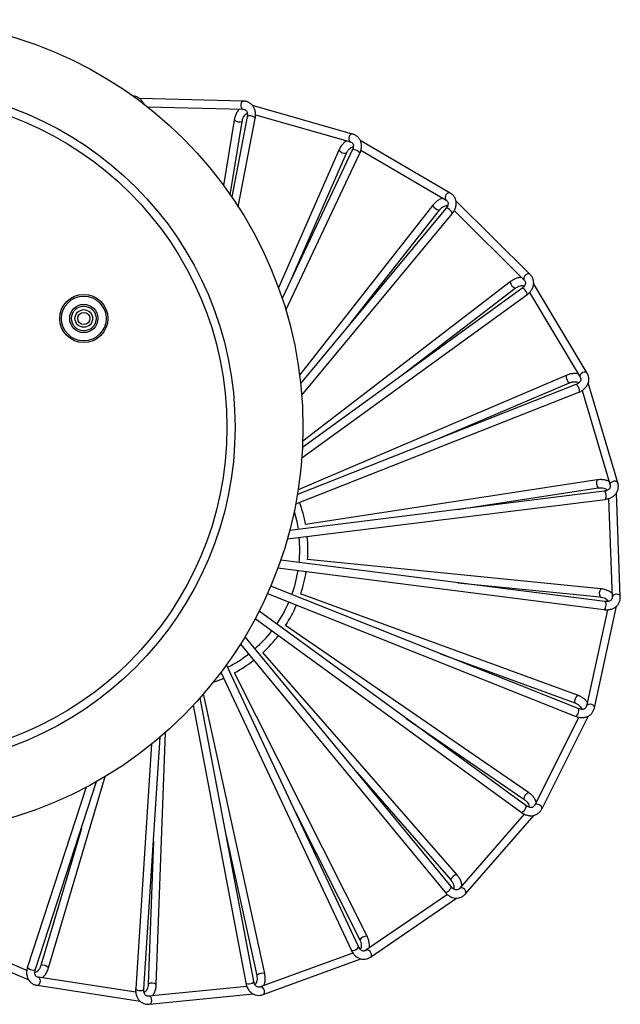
# Model space of a CAD drawing. Header units: millimetres. Extents: x 81 to 118, y 86 to 195.
# Tile 13 of 13: x 93 to 104, y 176 to 194. Entities that reach past the tile are written whole.
import ezdxf

# ---------------------------------------------------------------- set-up
doc = ezdxf.new("R2010")
doc.units = ezdxf.units.MM

msp = doc.modelspace()

# ---------------------------------------------------------------- linework, layer by layer
at = {"color": 7, "linetype": 'Continuous', "lineweight": 25}
for p, q in [((96.89934, 192.52973), (94.9817, 192.58125)), ((95.12803, 192.42726), (96.89531, 192.37979)), ((96.89422, 192.37983), (96.89531, 192.37979)), ((98.90908, 191.92491), (97.0645, 192.45171)), ((96.72837, 192.18212), (96.53168, 190.97987)), ((96.65538, 190.80698), (96.8764, 192.1579)), ((96.96702, 192.24006), (96.68344, 190.76628)), ((96.80186, 190.58788), (97.11432, 192.21172)), ((97.11944, 192.28002), (98.86789, 191.78068)), ((98.86684, 191.781), (98.86789, 191.78068)), ((100.70527, 190.83929), (99.04964, 191.80826)), ((98.65703, 191.63074), (97.54323, 189.09241)), ((98.90259, 191.62751), (97.61171, 188.89559)), ((97.73726, 189.16128), (98.79439, 191.57046)), ((99.06016, 191.62831), (100.6295, 190.70983)), ((97.67822, 188.68524), (99.03822, 191.56343)), ((100.62856, 190.7104), (100.6295, 190.70983)), ((102.17504, 189.34108), (100.81241, 190.69135)), ((100.38798, 190.61704), (97.93348, 187.48575)), ((100.62502, 190.55285), (97.95165, 187.33179)), ((98.88297, 188.45391), (100.50603, 190.5245)), ((100.77784, 190.51443), (102.06946, 189.23453)), ((97.97135, 187.12065), (100.74045, 190.45705)), ((102.06869, 189.23532), (102.06946, 189.23453)), ((102.02608, 189.08359), (97.98544, 186.15775)), ((101.81245, 189.20472), (97.99021, 186.27092)), ((99.81678, 187.48383), (101.90378, 189.08573)), ((103.22605, 187.52443), (102.24202, 189.17115)), ((97.97329, 185.96376), (102.11406, 188.9621)), ((102.16454, 189.00839), (103.09729, 187.44748)), ((102.84094, 187.48252), (97.90549, 185.37652)), ((103.09674, 187.44843), (103.09729, 187.44748)), ((103.01774, 187.31207), (97.89186, 185.29206)), ((100.47999, 186.312), (102.89981, 187.34455)), ((103.79225, 185.50347), (103.24867, 187.34317)), ((97.86073, 185.11857), (103.07273, 187.17252)), ((103.13314, 187.20479), (103.6484, 185.46096)), ((103.40882, 185.55865), (98.04118, 184.73648)), ((100.83095, 185.01204), (103.43153, 185.41038)), ((103.64811, 185.46202), (103.6484, 185.46096)), ((103.53768, 185.34959), (97.74952, 184.62777)), ((103.83808, 183.40519), (103.76908, 185.32228)), ((97.70668, 184.47127), (103.55624, 185.20074)), ((103.62278, 185.21698), (103.68817, 183.3998)), ((103.55323, 183.31946), (97.58444, 184.08319)), ((103.48041, 183.554), (98.07694, 184.09254)), ((97.53288, 183.93856), (103.53419, 183.17067)), ((103.06342, 181.34924), (97.39972, 183.60214)), ((100.8476, 183.66565), (103.46554, 183.40474)), ((97.33976, 183.46456), (103.00798, 181.20986)), ((103.05122, 181.59452), (97.95144, 183.45993)), ((103.36064, 181.36144), (103.77058, 183.23546)), ((103.68815, 183.40089), (103.68817, 183.3998)), ((102.09903, 179.56273), (97.18684, 183.14366)), ((103.60268, 183.16985), (103.21411, 181.3935)), ((97.11697, 183.00897), (102.01067, 179.44152)), ((102.14821, 179.80334), (97.67255, 182.87841)), ((96.84404, 182.53771), (100.60492, 177.97675)), ((100.72065, 178.07218), (96.92702, 182.67284)), ((100.82812, 178.293), (97.25781, 182.38451)), ((100.52889, 182.35742), (102.99969, 181.45365)), ((99.01489, 176.97125), (96.5861, 182.15419)), ((96.4849, 182.01664), (98.87906, 176.9076)), ((99.1739, 177.1584), (96.73328, 182.00927)), ((97.28949, 176.47084), (96.16567, 181.6215)), ((97.08893, 176.32911), (96.10187, 181.54875)), ((95.97546, 181.40997), (96.94154, 176.30124)), ((103.21436, 181.39456), (103.21411, 181.3935)), ((99.89485, 181.16955), (102.06327, 179.67971)), ((103.07411, 181.19204), (102.25599, 179.56812)), ((102.38995, 179.50063), (103.25305, 181.21383)), ((95.29328, 176.27351), (95.46265, 180.911)), ((95.06378, 176.18612), (95.36305, 180.82447)), ((95.20423, 180.69269), (94.91409, 176.19577)), ((98.98532, 180.17668), (100.7151, 178.19438)), ((93.0667, 176.55124), (94.1954, 180.00625)), ((93.31072, 176.57882), (94.35258, 180.09796)), ((94.00318, 179.90089), (92.92411, 176.59783)), ((97.85744, 179.44119), (99.0399, 177.09099)), ((102.2565, 179.56909), (102.25599, 179.56812)), ((102.07029, 179.40781), (100.87402, 178.03837)), ((100.98698, 177.93969), (102.24903, 179.38442)), ((93.91374, 179.14408), (93.1669, 176.6214)), ((95.23941, 178.90815), (95.14339, 176.27899)), ((96.58209, 179.0093), (97.14293, 176.43887)), ((100.87475, 178.03918), (100.87402, 178.03837)), ((100.65428, 177.92927), (99.15503, 176.90036)), ((99.23991, 176.77668), (100.82159, 177.86217)), ((91.17945, 177.10732), (92.94346, 176.35349)), ((92.91047, 176.5307), (91.23839, 177.24525)), ((99.15594, 176.90097), (99.15503, 176.90036)), ((98.91507, 176.84934), (97.20703, 176.2256)), ((97.25849, 176.0847), (99.06043, 176.74273)), ((94.91757, 176.12737), (93.12032, 176.40364)), ((93.12141, 176.40345), (93.12032, 176.40364)), ((93.09753, 176.25538), (94.9936, 175.96392)), ((96.96192, 176.23585), (95.15243, 176.05648)), ((97.20807, 176.22596), (97.20703, 176.2256)), ((95.15353, 176.05657), (95.15243, 176.05648)), ((95.16723, 175.90721), (97.07621, 176.09645))]:
    msp.add_line(p, q, dxfattribs=at)
at = {"color": 1, "linetype": 'Continuous', "lineweight": 25, "flags": 128}
for points in [[(96.8562, 192.49666), (96.84821, 192.46967), (96.84771, 192.44041), (96.85475, 192.41334), (96.86828, 192.39257), (96.88623, 192.38127), (96.89422, 192.37983)], [(97.00464, 192.25964), (96.9827, 192.25494), (96.96958, 192.24583), (96.96702, 192.24006)], [(97.11432, 192.21172), (97.11406, 192.21811), (97.10518, 192.23145), (97.08649, 192.24394), (97.06081, 192.25368), (97.03207, 192.25919), (97.00464, 192.25964)], [(98.85906, 191.9036), (98.84462, 191.87945), (98.83685, 191.85124), (98.83695, 191.82326), (98.84489, 191.79978), (98.85946, 191.78437), (98.86684, 191.781)], [(98.9439, 191.63711), (98.92148, 191.63802), (98.9065, 191.63246), (98.90259, 191.62751)], [(99.03822, 191.56343), (99.03956, 191.56968), (99.03428, 191.58481), (99.01927, 191.60156), (98.99683, 191.61738), (98.97036, 191.62986), (98.9439, 191.63711)], [(100.65152, 190.83109), (100.63153, 190.81129), (100.61699, 190.78589), (100.61012, 190.75877), (100.61197, 190.73406), (100.62226, 190.71551), (100.62856, 190.7104)], [(100.66742, 190.55187), (100.64593, 190.55833), (100.63004, 190.55666), (100.62502, 190.55285)], [(100.74045, 190.45705), (100.7433, 190.46277), (100.74195, 190.47874), (100.73158, 190.49869), (100.71378, 190.5196), (100.69125, 190.53827), (100.66742, 190.55187)], [(102.12095, 189.3465), (102.09665, 189.3323), (102.07625, 189.31132), (102.06286, 189.28676), (102.05851, 189.26236), (102.06386, 189.24183), (102.06869, 189.23532)], [(102.06691, 189.07211), (102.0477, 189.08371), (102.03189, 189.08604), (102.02608, 189.08359)], [(102.11406, 188.9621), (102.11824, 188.96694), (102.1209, 188.98273), (102.11582, 189.00464), (102.10378, 189.02932), (102.0866, 189.05301), (102.06691, 189.07211)], [(103.175, 187.54313), (103.14794, 187.53541), (103.12296, 187.52016), (103.10388, 187.4997), (103.0936, 187.47715), (103.09367, 187.45594), (103.09674, 187.44843)], [(103.05442, 187.29079), (103.0387, 187.30681), (103.02397, 187.313), (103.01774, 187.31207)], [(103.07273, 187.17252), (103.07799, 187.17616), (103.08449, 187.1908), (103.08502, 187.21328), (103.07949, 187.24018), (103.06875, 187.2674), (103.05442, 187.29079)], [(103.74746, 185.53428), (103.71933, 185.53353), (103.69135, 185.52497), (103.66778, 185.5099), (103.65221, 185.49062), (103.64701, 185.47006), (103.64811, 185.46202)], [(103.56792, 185.31986), (103.55667, 185.33928), (103.54395, 185.34894), (103.53768, 185.34959)], [(103.55624, 185.20074), (103.56224, 185.20296), (103.57218, 185.21553), (103.57828, 185.23717), (103.57961, 185.2646), (103.57597, 185.29363), (103.56792, 185.31986)], [(103.80236, 183.44618), (103.77492, 183.45245), (103.74569, 183.45112), (103.71911, 183.44238), (103.69924, 183.42758), (103.68909, 183.40895), (103.68815, 183.40089)], [(103.53419, 183.17067), (103.54055, 183.17133), (103.55331, 183.18103), (103.5646, 183.20047), (103.57271, 183.22671), (103.57641, 183.25574), (103.57513, 183.28314)], [(103.57513, 183.28314), (103.56906, 183.30475), (103.55914, 183.31727), (103.55323, 183.31946)], [(103.33624, 181.41002), (103.31122, 181.42292), (103.28258, 181.4289), (103.25466, 181.42705), (103.23173, 181.41765), (103.21727, 181.40214), (103.21436, 181.39456)], [(103.00798, 181.20986), (103.01431, 181.20892), (103.02907, 181.21514), (103.04485, 181.23117), (103.05923, 181.25456), (103.07003, 181.28176), (103.0756, 181.30862)], [(103.0756, 181.30862), (103.0751, 181.33105), (103.0686, 181.34565), (103.06342, 181.34924)], [(102.01067, 179.44152), (102.01656, 179.43903), (102.03241, 179.44138), (102.05167, 179.45298), (102.07142, 179.47207), (102.08864, 179.49572), (102.10072, 179.52035)], [(102.10072, 179.52035), (102.10582, 179.54221), (102.10316, 179.55796), (102.09903, 179.56273)], [(102.37839, 179.55376), (102.35737, 179.57247), (102.33111, 179.58539), (102.30362, 179.59054), (102.27906, 179.58714), (102.2612, 179.5757), (102.2565, 179.56909)], [(100.60492, 177.97675), (100.61001, 177.97288), (100.62594, 177.97121), (100.64749, 177.97766), (100.67136, 177.99123), (100.69393, 178.00986), (100.71175, 178.03072)], [(100.71175, 178.03072), (100.72212, 178.05062), (100.72346, 178.06654), (100.72065, 178.07218)], [(100.989, 177.99401), (100.97329, 178.01737), (100.95107, 178.03641), (100.92572, 178.04824), (100.9011, 178.05105), (100.88095, 178.04442), (100.87475, 178.03918)], [(98.87906, 176.9076), (98.88303, 176.90258), (98.89805, 176.89701), (98.92052, 176.89789), (98.94701, 176.9051), (98.97351, 176.91754), (98.99596, 176.9333)], [(98.99596, 176.9333), (99.01095, 176.95), (99.01621, 176.96509), (99.01489, 176.97125)], [(99.25537, 176.8288), (99.24597, 176.85533), (99.22918, 176.8793), (99.20756, 176.89706), (99.18441, 176.90591), (99.16325, 176.90449), (99.15594, 176.90097)], [(92.92411, 176.59783), (92.92357, 176.59145), (92.9307, 176.57711), (92.94769, 176.56237), (92.97194, 176.54949), (92.99976, 176.54042), (93.02692, 176.53654)], [(93.02692, 176.53654), (93.04928, 176.53845), (93.06344, 176.54585), (93.0667, 176.55124)], [(93.14449, 176.28279), (93.15579, 176.30856), (93.15996, 176.33752), (93.15636, 176.36527), (93.14554, 176.38756), (93.12915, 176.40103), (93.12141, 176.40345)], [(94.91409, 176.19577), (94.91515, 176.18947), (94.92563, 176.17734), (94.94574, 176.1673), (94.97243, 176.16085), (95.00164, 176.15898), (95.02891, 176.16198)], [(95.02891, 176.16198), (95.05009, 176.16939), (95.06197, 176.18008), (95.06378, 176.18612)], [(96.94154, 176.30124), (96.94413, 176.29539), (96.9573, 176.28626), (96.97928, 176.28153), (97.00674, 176.28192), (97.03549, 176.28737), (97.06115, 176.29706)], [(97.06115, 176.29706), (97.07983, 176.30951), (97.08867, 176.32281), (97.08893, 176.32911)], [(97.28643, 176.13134), (97.28392, 176.15937), (97.27362, 176.18676), (97.2571, 176.20933), (97.23687, 176.22366), (97.21602, 176.22756), (97.20807, 176.22596)], [(95.20589, 175.94544), (95.21043, 175.97321), (95.20726, 176.0023), (95.19688, 176.02828), (95.18085, 176.04719), (95.16163, 176.05615), (95.15353, 176.05657)]]:
    msp.add_lwpolyline(points, dxfattribs=at)
at = {"color": 7, "linetype": 'Continuous', "lineweight": 25, "flags": 128}
for points in [[(97.83168, 184.97455), (97.87965, 184.78991), (97.90631, 184.64733)], [(96.3453, 181.83707), (96.50968, 181.89977), (96.53466, 181.91044)]]:
    msp.add_lwpolyline(points, dxfattribs=at)
at = {"color": 7, "linetype": 'Continuous', "lineweight": 25}
for centre, radius in [((90.49467, 186.52964), 7.5), ((90.49467, 186.52964), 6.25), ((90.49467, 186.52964), 6.1), ((93.95877, 188.52964), 0.4432), ((93.95877, 188.52964), 0.41106), ((93.95877, 188.52964), 0.26018), ((93.95877, 188.52964), 0.22804), ((93.95877, 188.52964), 0.1625), ((93.95877, 188.52964), 0.1125)]:
    msp.add_circle(centre, radius, dxfattribs=at)
at = {"color": 7, "linetype": 'Continuous'}
msp.add_circle((90.49467, 186.52964), 6.25, dxfattribs=at)
at = {"color": 1, "linetype": 'Continuous', "lineweight": 25}
for centre, radius, start, end in [((96.90204, 192.48153), 0.04828, 93.168082, 161.738642), ((96.82177, 192.28795), 0.14115, 228.569785, 292.760372), ((98.89971, 191.87755), 0.04828, 78.769064, 147.339561), ((98.77382, 191.71001), 0.14115, 214.168404, 278.360865), ((100.68441, 190.79574), 0.04828, 64.370779, 132.936328), ((100.52081, 190.66478), 0.14115, 199.768826, 263.96103), ((102.14401, 189.3041), 0.04827, 49.964764, 118.541263), ((101.95298, 189.21793), 0.14115, 185.369186, 249.560467), ((102.98034, 187.46036), 0.14115, 170.969379, 235.160836), ((103.1868, 187.49632), 0.04828, 35.565599, 104.140965), ((103.53833, 185.50252), 0.14115, 156.568186, 220.762464), ((103.74725, 185.48601), 0.04827, 21.163156, 89.742187), ((103.59189, 183.46743), 0.14115, 142.167524, 206.362356), ((103.79014, 183.39948), 0.04827, 6.760081, 75.344201), ((103.13768, 181.48294), 0.14116, 127.770836, 191.960191), ((103.31279, 181.36782), 0.04828, 352.36736, 60.939646), ((102.2042, 179.67377), 0.14115, 113.368953, 177.561703), ((102.34518, 179.51871), 0.04828, 337.968038, 46.538968), ((100.85013, 178.15357), 0.14116, 98.970624, 163.158775), ((100.94813, 177.96833), 0.04827, 323.560581, 32.143542), ((99.16054, 177.01789), 0.14115, 84.569498, 148.761695), ((99.20939, 176.81409), 0.04827, 309.164223, 17.739203), ((93.20479, 176.48553), 0.14116, 41.370413, 105.560227), ((97.2416, 176.33806), 0.14115, 70.168763, 134.361123), ((93.10089, 176.30355), 0.04829, 265.974747, 334.531348), ((95.21388, 176.15681), 0.14116, 55.769992, 119.960113), ((97.23824, 176.12852), 0.04827, 294.761148, 3.343375), ((95.15851, 175.95469), 0.04827, 280.363414, 348.943984)]:
    msp.add_arc(centre, radius, start, end, dxfattribs=at)
at = {"color": 7, "linetype": 'Continuous', "lineweight": 25}
for radius, start, end in [(2.575, 10.377453, 19.839363), (2.575, 355.977453, 5.439363), (2.425, 354.480725, 5.336091), (2.425, 340.080725, 350.936091), (2.575, 341.577453, 351.039363), (2.425, 325.680725, 336.536091), (2.575, 327.177453, 336.639363), (2.425, 311.280725, 322.136091), (2.575, 312.777453, 322.239363), (2.425, 296.880725, 307.736091), (2.575, 298.377453, 307.839363)]:
    msp.add_arc((95.51039, 184.27296), radius, start, end, dxfattribs=at)
for points, knots in [([(95.06791, 192.46435), (95.06756, 192.46567), (95.06119, 192.48962), (95.03777, 192.5265), (94.99749, 192.573), (94.94763, 192.60425), (94.89948, 192.62064), (94.86917, 192.62021), (94.85853, 192.62006)], [0, 0, 0, 0, 0.013672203, 0.248336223, 0.453225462, 0.672949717, 0.885191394, 1, 1, 1, 1]), ([(97.11432, 192.21172), (97.11644, 192.22483), (97.12245, 192.26201), (97.12128, 192.32192), (97.10613, 192.385), (97.07745, 192.43961), (97.03744, 192.48296), (96.98676, 192.51339), (96.93934, 192.5272), (96.90955, 192.52909), (96.89934, 192.52973)], [0, 0, 0, 0, 0.08233965, 0.23355643, 0.38477545, 0.51680948, 0.65840004, 0.79517074, 0.92980272, 1, 1, 1, 1]), ([(96.82446, 192.38169), (96.81949, 192.37717), (96.7986, 192.3582), (96.77074, 192.31298), (96.74252, 192.25051), (96.73295, 192.20423), (96.72837, 192.18212)], [0, 0, 0, 0, 0.095559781, 0.401244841, 0.713835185, 1, 1, 1, 1]), ([(96.8764, 192.1579), (96.87815, 192.16699), (96.88337, 192.19414), (96.8987, 192.23454), (96.92319, 192.27205), (96.94783, 192.29525), (96.96286, 192.3011), (96.96882, 192.30342)], [0, 0, 0, 0, 0.12113259, 0.36191703, 0.60148217, 0.84201739, 1, 1, 1, 1]), ([(96.89531, 192.37979), (96.9003, 192.37941), (96.91613, 192.37824), (96.93604, 192.36985), (96.95355, 192.35365), (96.96668, 192.32576), (96.97327, 192.2882), (96.96916, 192.25653), (96.96702, 192.24006)], [0, 0, 0, 0, 0.08566626, 0.27210732, 0.48115754, 0.65480779, 0.82059222, 1, 1, 1, 1]), ([(98.79974, 191.80014), (98.79379, 191.797), (98.76885, 191.78382), (98.73061, 191.74695), (98.68775, 191.69346), (98.66697, 191.65102), (98.65703, 191.63074)], [0, 0, 0, 0, 0.09555789, 0.40124778, 0.71383399, 1, 1, 1, 1]), ([(98.86789, 191.78068), (98.87262, 191.77908), (98.88767, 191.774), (98.90486, 191.76092), (98.91779, 191.74088), (98.92358, 191.7106), (98.92062, 191.67259), (98.90876, 191.64293), (98.90259, 191.62751)], [0, 0, 0, 0, 0.08566547, 0.27210673, 0.48115728, 0.65480684, 0.82059176, 1, 1, 1, 1]), ([(99.03822, 191.56343), (99.04353, 191.5756), (99.0586, 191.61012), (99.07236, 191.66844), (99.07338, 191.7333), (99.05918, 191.79333), (99.03121, 191.84526), (98.98968, 191.88734), (98.94719, 191.91251), (98.91881, 191.92175), (98.90908, 191.92491)], [0, 0, 0, 0, 0.08234082, 0.23355676, 0.38477827, 0.51680894, 0.65839997, 0.79517141, 0.92980226, 1, 1, 1, 1]), ([(98.79439, 191.57046), (98.79834, 191.57883), (98.81015, 191.60383), (98.83505, 191.63915), (98.8681, 191.66939), (98.89773, 191.68574), (98.91374, 191.68767), (98.92009, 191.68843)], [0, 0, 0, 0, 0.12113081, 0.36191665, 0.60147817, 0.842017, 1, 1, 1, 1]), ([(100.56833, 190.74563), (100.56179, 190.74407), (100.53435, 190.7375), (100.48815, 190.7113), (100.43333, 190.67016), (100.40265, 190.63422), (100.38798, 190.61704)], [0, 0, 0, 0, 0.09555728, 0.40124648, 0.71383278, 1, 1, 1, 1]), ([(100.6295, 190.70983), (100.63369, 190.70711), (100.647, 190.69845), (100.6604, 190.6815), (100.66794, 190.65887), (100.66601, 190.62811), (100.65369, 190.59202), (100.63483, 190.56624), (100.62502, 190.55285)], [0, 0, 0, 0, 0.08566495, 0.27210764, 0.48115716, 0.65480542, 0.8205913, 1, 1, 1, 1]), ([(100.74045, 190.45705), (100.74862, 190.46752), (100.7718, 190.4972), (100.79963, 190.55027), (100.81675, 190.61284), (100.81793, 190.67451), (100.80375, 190.73177), (100.77399, 190.78286), (100.7391, 190.8178), (100.7139, 190.83381), (100.70527, 190.83929)], [0, 0, 0, 0, 0.08234168, 0.23355822, 0.38477768, 0.5168092, 0.65840167, 0.7951723, 0.92980319, 1, 1, 1, 1]), ([(100.50603, 190.5245), (100.51194, 190.53162), (100.5296, 190.5529), (100.5625, 190.58092), (100.60202, 190.60199), (100.63479, 190.61046), (100.65078, 190.60834), (100.65712, 190.6075)], [0, 0, 0, 0, 0.12113275, 0.36191831, 0.60147968, 0.84201768, 1, 1, 1, 1]), ([(102.01911, 189.28442), (102.01239, 189.28453), (101.98418, 189.285), (101.93291, 189.27111), (101.86959, 189.24489), (101.83093, 189.21771), (101.81245, 189.20472)], [0, 0, 0, 0, 0.09555914, 0.40124853, 0.71383643, 1, 1, 1, 1]), ([(102.06946, 189.23453), (102.07284, 189.23085), (102.08358, 189.21915), (102.09234, 189.19941), (102.09402, 189.17562), (102.0845, 189.1463), (102.06359, 189.11441), (102.03891, 189.09413), (102.02608, 189.08359)], [0, 0, 0, 0, 0.08566579, 0.27210706, 0.48115704, 0.65480762, 0.82059083, 1, 1, 1, 1]), ([(102.11406, 188.9621), (102.12458, 188.97021), (102.15441, 188.9932), (102.19457, 189.03767), (102.2267, 189.09403), (102.24318, 189.15346), (102.24369, 189.21245), (102.22757, 189.26933), (102.20247, 189.31186), (102.18204, 189.33362), (102.17504, 189.34108)], [0, 0, 0, 0, 0.08234211, 0.23355898, 0.38477929, 0.51681074, 0.65840238, 0.79517212, 0.92980443, 1, 1, 1, 1]), ([(101.90378, 189.08573), (101.91128, 189.09116), (101.93367, 189.10738), (101.9725, 189.12633), (102.01603, 189.13691), (102.04987, 189.13696), (102.06483, 189.13094), (102.07076, 189.12855)], [0, 0, 0, 0, 0.12112962, 0.36192007, 0.6014792, 0.84201601, 1, 1, 1, 1]), ([(103.06093, 187.50832), (103.05445, 187.5101), (103.02724, 187.51757), (102.97413, 187.51686), (102.90627, 187.50722), (102.86206, 187.49051), (102.84094, 187.48252)], [0, 0, 0, 0, 0.09555844, 0.40124829, 0.71383057, 1, 1, 1, 1]), ([(103.09729, 187.44748), (103.09964, 187.44307), (103.10714, 187.42908), (103.11072, 187.40777), (103.10642, 187.38431), (103.08991, 187.35828), (103.06173, 187.33259), (103.03278, 187.31909), (103.01774, 187.31207)], [0, 0, 0, 0, 0.08566514, 0.27210659, 0.48115639, 0.65480522, 0.8205911, 1, 1, 1, 1]), ([(103.07273, 187.17252), (103.08494, 187.17775), (103.11955, 187.1926), (103.16951, 187.22569), (103.21465, 187.27228), (103.24539, 187.32576), (103.26055, 187.38276), (103.25909, 187.44186), (103.24534, 187.4893), (103.23097, 187.51546), (103.22605, 187.52443)], [0, 0, 0, 0, 0.08234165, 0.23355601, 0.38477748, 0.51681036, 0.65839953, 0.79516963, 0.92980293, 1, 1, 1, 1]), ([(102.89981, 187.34455), (102.90842, 187.34795), (102.93414, 187.35809), (102.97647, 187.36679), (103.02125, 187.36621), (103.05405, 187.35785), (103.06704, 187.34829), (103.07219, 187.3445)], [0, 0, 0, 0, 0.12112742, 0.36191833, 0.60147884, 0.84201574, 1, 1, 1, 1]), ([(103.62832, 185.52893), (103.62248, 185.53227), (103.59798, 185.54627), (103.54637, 185.55879), (103.47824, 185.56633), (103.43127, 185.56113), (103.40882, 185.55865)], [0, 0, 0, 0, 0.09556179, 0.40124871, 0.71382956, 1, 1, 1, 1]), ([(103.43153, 185.41038), (103.44071, 185.41153), (103.46815, 185.41495), (103.51131, 185.41286), (103.55455, 185.40116), (103.58423, 185.3849), (103.59444, 185.37241), (103.59849, 185.36746)], [0, 0, 0, 0, 0.12113342, 0.36191836, 0.60148004, 0.8420187, 1, 1, 1, 1]), ([(103.6484, 185.46096), (103.64959, 185.45611), (103.65336, 185.44069), (103.65153, 185.41916), (103.64154, 185.3975), (103.61907, 185.37639), (103.58539, 185.35853), (103.55399, 185.35265), (103.53768, 185.34959)], [0, 0, 0, 0, 0.0856661, 0.27210726, 0.48115719, 0.65480701, 0.82059004, 1, 1, 1, 1]), ([(103.55624, 185.20074), (103.56936, 185.20278), (103.60658, 185.20855), (103.66319, 185.22818), (103.71851, 185.26208), (103.76158, 185.30623), (103.79044, 185.35768), (103.80372, 185.41528), (103.80221, 185.46465), (103.79479, 185.49356), (103.79225, 185.50347)], [0, 0, 0, 0, 0.0823411, 0.23355597, 0.38477619, 0.51680975, 0.6583999, 0.79516997, 0.92980267, 1, 1, 1, 1]), ([(103.68563, 183.47063), (103.6808, 183.47531), (103.66056, 183.49496), (103.61368, 183.51993), (103.54956, 183.54417), (103.50278, 183.55082), (103.48041, 183.554)], [0, 0, 0, 0, 0.09556272, 0.40124891, 0.71383294, 1, 1, 1, 1]), ([(103.46554, 183.40474), (103.47472, 183.40356), (103.50214, 183.40006), (103.54343, 183.38729), (103.5824, 183.36521), (103.60711, 183.34208), (103.61389, 183.32745), (103.61658, 183.32165)], [0, 0, 0, 0, 0.12112666, 0.36191441, 0.6014793, 0.84201832, 1, 1, 1, 1]), ([(103.53419, 183.17067), (103.54741, 183.16938), (103.5849, 183.16572), (103.64461, 183.17065), (103.70662, 183.18973), (103.75932, 183.22178), (103.80007, 183.26443), (103.82725, 183.31693), (103.83806, 183.36511), (103.83807, 183.39496), (103.83808, 183.40519)], [0, 0, 0, 0, 0.08234067, 0.233557, 0.38477789, 0.51680953, 0.65840109, 0.79517191, 0.92980273, 1, 1, 1, 1]), ([(103.68817, 183.3998), (103.68812, 183.3948), (103.68794, 183.37892), (103.68081, 183.35853), (103.66574, 183.34004), (103.63874, 183.32518), (103.60167, 183.31625), (103.5698, 183.31836), (103.55323, 183.31946)], [0, 0, 0, 0, 0.08566633, 0.27210688, 0.48115808, 0.65480701, 0.82058979, 1, 1, 1, 1]), ([(102.99969, 181.45365), (103.00829, 181.45023), (103.03399, 181.44001), (103.0708, 181.41739), (103.10305, 181.3863), (103.12123, 181.35775), (103.12416, 181.34189), (103.12532, 181.3356)], [0, 0, 0, 0, 0.12113395, 0.36191611, 0.60147918, 0.84201614, 1, 1, 1, 1]), ([(103.22925, 181.46274), (103.22575, 181.46847), (103.21102, 181.49254), (103.17182, 181.52838), (103.11575, 181.5678), (103.07209, 181.58588), (103.05122, 181.59452)], [0, 0, 0, 0, 0.09556122, 0.4012508, 0.71382856, 1, 1, 1, 1]), ([(103.00798, 181.20986), (103.02046, 181.20533), (103.05586, 181.19245), (103.11493, 181.18238), (103.17973, 181.18544), (103.23875, 181.20337), (103.28882, 181.23456), (103.32821, 181.27864), (103.35066, 181.32263), (103.3581, 181.35153), (103.36064, 181.36144)], [0, 0, 0, 0, 0.08234129, 0.23355638, 0.38477687, 0.51680895, 0.65840351, 0.79517418, 0.92980196, 1, 1, 1, 1]), ([(103.21411, 181.3935), (103.21281, 181.38867), (103.20869, 181.37334), (103.19671, 181.35536), (103.17752, 181.34119), (103.14767, 181.33352), (103.10954, 181.33408), (103.0792, 181.34406), (103.06342, 181.34924)], [0, 0, 0, 0, 0.08566428, 0.27210668, 0.48115865, 0.65480602, 0.82059199, 1, 1, 1, 1]), ([(102.28788, 179.63142), (102.28591, 179.63784), (102.27763, 179.66482), (102.24857, 179.70928), (102.20407, 179.76141), (102.16628, 179.78978), (102.14821, 179.80334)], [0, 0, 0, 0, 0.09556548, 0.40124634, 0.71383372, 1, 1, 1, 1]), ([(102.06327, 179.67971), (102.07075, 179.67426), (102.09309, 179.65797), (102.12312, 179.6269), (102.14663, 179.58877), (102.15714, 179.5566), (102.15603, 179.54051), (102.15559, 179.53413)], [0, 0, 0, 0, 0.12113141, 0.36191597, 0.60148314, 0.84201762, 1, 1, 1, 1]), ([(102.01067, 179.44152), (102.02163, 179.43402), (102.05272, 179.41275), (102.10742, 179.3883), (102.17095, 179.37515), (102.23257, 179.37785), (102.28883, 179.3956), (102.33794, 179.4285), (102.37063, 179.46552), (102.38502, 179.49167), (102.38995, 179.50063)], [0, 0, 0, 0, 0.082341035, 0.23355544, 0.384775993, 0.516808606, 0.658400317, 0.795167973, 0.929801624, 1, 1, 1, 1]), ([(102.25599, 179.56812), (102.25353, 179.56377), (102.24572, 179.54994), (102.22965, 179.53551), (102.20754, 179.52656), (102.17672, 179.52655), (102.13993, 179.53658), (102.11302, 179.55379), (102.09903, 179.56273)], [0, 0, 0, 0, 0.08566492, 0.27210762, 0.48115839, 0.65480583, 0.82059061, 1, 1, 1, 1]), ([(100.7151, 178.19438), (100.72099, 178.18724), (100.73858, 178.16591), (100.75994, 178.12834), (100.77323, 178.08557), (100.77541, 178.05179), (100.77034, 178.03648), (100.76832, 178.03041)], [0, 0, 0, 0, 0.12113048, 0.36192056, 0.60147638, 0.84201384, 1, 1, 1, 1]), ([(100.92065, 178.09175), (100.92033, 178.09846), (100.91903, 178.12665), (100.90194, 178.17694), (100.8718, 178.2385), (100.84225, 178.27537), (100.82812, 178.293)], [0, 0, 0, 0, 0.09555129, 0.4012472, 0.713829, 1, 1, 1, 1]), ([(100.60492, 177.97675), (100.61367, 177.96676), (100.63849, 177.93843), (100.6854, 177.90114), (100.74366, 177.87261), (100.80402, 177.85989), (100.86292, 177.8631), (100.91867, 177.88275), (100.95954, 177.91048), (100.97998, 177.93223), (100.98698, 177.93969)], [0, 0, 0, 0, 0.08234121, 0.23355707, 0.38477717, 0.51680923, 0.65840118, 0.79517101, 0.92980092, 1, 1, 1, 1]), ([(100.87402, 178.03837), (100.87055, 178.03476), (100.85955, 178.02332), (100.8404, 178.01333), (100.81676, 178.01016), (100.7869, 178.01781), (100.75376, 178.03668), (100.73198, 178.06004), (100.72065, 178.07218)], [0, 0, 0, 0, 0.08566431, 0.27210596, 0.48115673, 0.65480503, 0.82058794, 1, 1, 1, 1]), ([(99.0399, 177.09099), (99.04383, 177.08261), (99.05557, 177.05757), (99.06691, 177.01588), (99.06915, 176.97114), (99.06286, 176.93788), (99.05414, 176.92431), (99.05068, 176.91894)], [0, 0, 0, 0, 0.121129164, 0.361920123, 0.601480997, 0.842016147, 1, 1, 1, 1]), ([(99.21347, 176.94047), (99.21484, 176.94705), (99.22058, 176.97467), (99.21654, 177.02763), (99.20265, 177.09475), (99.1832, 177.13782), (99.1739, 177.1584)], [0, 0, 0, 0, 0.09556313, 0.40124102, 0.71383641, 1, 1, 1, 1]), ([(98.87906, 176.9076), (98.88506, 176.89575), (98.90205, 176.86214), (98.93821, 176.81436), (98.98754, 176.77223), (99.04284, 176.7449), (99.10069, 176.73335), (99.15958, 176.73853), (99.20606, 176.75522), (99.23127, 176.77121), (99.23991, 176.77668)], [0, 0, 0, 0, 0.08234248, 0.23355749, 0.38477783, 0.51680814, 0.65840138, 0.79516999, 0.92980238, 1, 1, 1, 1]), ([(99.15503, 176.90036), (99.15078, 176.89773), (99.13728, 176.88938), (99.11624, 176.88446), (99.09255, 176.88728), (99.06554, 176.90212), (99.03813, 176.92863), (99.02284, 176.95667), (99.01489, 176.97125)], [0, 0, 0, 0, 0.08566435, 0.27210692, 0.48115879, 0.65480963, 0.82059528, 1, 1, 1, 1]), ([(92.92411, 176.59783), (92.92037, 176.58509), (92.90975, 176.54895), (92.9034, 176.48936), (92.91052, 176.42488), (92.93213, 176.36711), (92.96639, 176.31909), (93.01286, 176.28255), (93.05817, 176.2629), (93.08749, 176.2573), (93.09753, 176.25538)], [0, 0, 0, 0, 0.082341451, 0.233557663, 0.384778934, 0.516811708, 0.658401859, 0.795169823, 0.929803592, 1, 1, 1, 1]), ([(93.12032, 176.40364), (93.11543, 176.40463), (93.09986, 176.40778), (93.08117, 176.4186), (93.06583, 176.43687), (93.05629, 176.46618), (93.05446, 176.50426), (93.06251, 176.53518), (93.0667, 176.55124)], [0, 0, 0, 0, 0.085665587, 0.272107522, 0.481158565, 0.654805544, 0.82058884, 1, 1, 1, 1]), ([(93.1669, 176.6214), (93.16402, 176.61261), (93.15544, 176.58632), (93.13517, 176.54816), (93.10617, 176.51402), (93.07882, 176.49408), (93.06318, 176.49017), (93.05697, 176.48861)], [0, 0, 0, 0, 0.12113853, 0.3619242, 0.60148327, 0.84201729, 1, 1, 1, 1]), ([(93.19038, 176.39287), (93.19588, 176.39673), (93.21898, 176.41293), (93.25229, 176.45431), (93.28811, 176.51274), (93.30341, 176.55745), (93.31072, 176.57882)], [0, 0, 0, 0, 0.09555765, 0.40124369, 0.71383032, 1, 1, 1, 1]), ([(97.14293, 176.43887), (97.14466, 176.42977), (97.1498, 176.40261), (97.15042, 176.3594), (97.14145, 176.31551), (97.12709, 176.28486), (97.11527, 176.27389), (97.11058, 176.26954)], [0, 0, 0, 0, 0.12113343, 0.36192382, 0.60148465, 0.84202177, 1, 1, 1, 1]), ([(97.27361, 176.24991), (97.27657, 176.25594), (97.28901, 176.28127), (97.29826, 176.33358), (97.30151, 176.40204), (97.29337, 176.44859), (97.28949, 176.47084)], [0, 0, 0, 0, 0.09556093, 0.401250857, 0.713832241, 1, 1, 1, 1]), ([(94.91409, 176.19577), (94.91363, 176.1825), (94.91233, 176.14486), (94.921, 176.08557), (94.94394, 176.02488), (94.97923, 175.9743), (95.02436, 175.93631), (95.07846, 175.91247), (95.12723, 175.90471), (95.15702, 175.90657), (95.16723, 175.90721)], [0, 0, 0, 0, 0.08234542, 0.23355912, 0.38477856, 0.51680913, 0.65840252, 0.79517165, 0.92980289, 1, 1, 1, 1]), ([(95.15243, 176.05648), (95.14744, 176.05622), (95.13159, 176.05541), (95.11079, 176.06124), (95.09138, 176.07512), (95.07486, 176.10114), (95.06362, 176.13757), (95.06372, 176.16951), (95.06378, 176.18612)], [0, 0, 0, 0, 0.08566522, 0.27210719, 0.48115836, 0.65480709, 0.82058969, 1, 1, 1, 1]), ([(95.14339, 176.27899), (95.14279, 176.26975), (95.14102, 176.24216), (95.13087, 176.20016), (95.11127, 176.15988), (95.08974, 176.13377), (95.07556, 176.12608), (95.06994, 176.12303)], [0, 0, 0, 0, 0.12113328, 0.36191458, 0.6014841, 0.84201742, 1, 1, 1, 1]), ([(95.22297, 176.06347), (95.22733, 176.06858), (95.24567, 176.09002), (95.26765, 176.13838), (95.28782, 176.20388), (95.29152, 176.251), (95.29328, 176.27351)], [0, 0, 0, 0, 0.09556248, 0.40125023, 0.71383646, 1, 1, 1, 1]), ([(96.94154, 176.30124), (96.9444, 176.28827), (96.9525, 176.25149), (96.97564, 176.19622), (97.01295, 176.14314), (97.05971, 176.10292), (97.11287, 176.07735), (97.1712, 176.06772), (97.22037, 176.07233), (97.24876, 176.08154), (97.25849, 176.0847)], [0, 0, 0, 0, 0.08234408, 0.23355791, 0.38477921, 0.51681013, 0.65840131, 0.79517158, 0.92980364, 1, 1, 1, 1]), ([(97.20703, 176.2256), (97.20226, 176.22411), (97.18711, 176.21937), (97.16551, 176.21985), (97.14327, 176.22846), (97.12079, 176.24955), (97.10084, 176.28205), (97.093, 176.31302), (97.08893, 176.32911)], [0, 0, 0, 0, 0.08566478, 0.27210642, 0.48115548, 0.65480335, 0.82058984, 1, 1, 1, 1])]:
    msp.add_open_spline(points, degree=3, knots=knots, dxfattribs=at)

doc.saveas('drawing.dxf')
